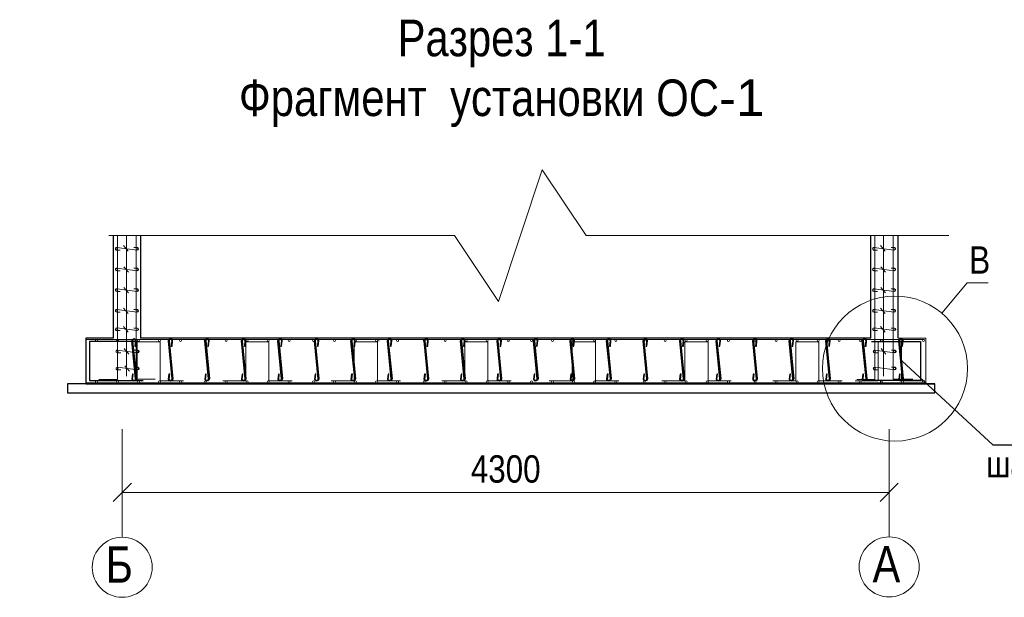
# Model space of a CAD drawing. Extents: x -764262 to 2885205, y 359641 to 616597.
# Tile 17 of 97: x 635572 to 646356, y 430015 to 436339. Entities that reach past the tile are written whole.
import ezdxf
from ezdxf.enums import TextEntityAlignment as Align

# ---------------------------------------------------------------- set-up
doc = ezdxf.new("R2010")
doc.units = 0
doc.header["$LTSCALE"] = 50
doc.header["$MEASUREMENT"] = 0
doc.layers.get('0').update_dxf_attribs({"linetype": 'CONTINUOUS', "lineweight": 15})
doc.layers.get('DEFPOINTS').update_dxf_attribs({"linetype": 'CONTINUOUS'})
doc.layers.add('2D - Общий_Ном._пера__24', color=7, linetype='CONTINUOUS', lineweight=18, true_color=0xd90005)
for name, color, linetype in [('A-BOLT+NUT+WASHER', 2, 'CONTINUOUS'), ('IDL_KOT', 32, 'CONTINUOUS'), ('MIM_DUVAR_WALL_35', 3, 'CONTINUOUS')]:
    doc.layers.add(name, color=color, linetype=linetype)
for name, color, linetype, lineweight in [('KAPI-PENCERE', 1, 'CONTINUOUS', 40), ('Tarama', 251, 'CONTINUOUS', 15), ('尺寸线层', 3, 'CONTINUOUS', 18)]:
    doc.layers.add(name, color=color, linetype=linetype, lineweight=lineweight)
doc.styles.add('arial', font='ARIALN.TTF')
doc.dimstyles.new('Xikmatillo', dxfattribs={"dimtxt": 300, "dimasz": 200, "dimexe": 200, "dimexo": 0, "dimgap": 100, "dimtad": 1, "dimdec": 0, "dimtxsty": 'arial', "dimblk": 'OBLIQUE', "dimcen": 0, "dimclrd": 7, "dimclre": 7, "dimclrt": 7, "dimadec": 0, "dimazin": 0, "dimtfac": 1, "dimtdec": 0, "dimtmove": 1, "dimatfit": 3, "dimldrblk": 'OBLIQUE', "dimfxl": 200, "dimlwd": 13, "dimlwe": 13, "dimarcsym": 0})

# ---------------------------------------------------------------- blocks, each defined once
blk = doc.blocks.new('_OBLIQUE')
at = {"color": 0, "linetype": 'ByBlock'}
blk.add_line((-0.5, -0.5), (0.5, 0.5), dxfattribs=at)
blk = doc.blocks.new('*D690')
at = {"layer": 'DEFPOINTS', "color": 0, "linetype": 'ByBlock', "transparency": 16777216}
for p in [(636695, 431857), (645095, 431857), (645095, 431164)]:
    blk.add_point(p, dxfattribs=at)
at = {"layer": 'Tarama', "color": 7, "linetype": 'ByBlock', "lineweight": 13, "transparency": 16777216}
for p, q in [((636695, 431857), (636695, 430964)), ((645095, 431857), (645095, 430964)), ((636695, 431164), (645095, 431164))]:
    blk.add_line(p, q, dxfattribs=at)
at = {"layer": 'Tarama', "color": 7, "linetype": 'ByBlock', "lineweight": 13, "transparency": 16777216, "xscale": 200, "yscale": 200, "zscale": 200, "rotation": 180}
blk.add_blockref('_OBLIQUE', (636695, 431164), dxfattribs=at)
at = {"layer": 'Tarama', "color": 7, "linetype": 'ByBlock', "lineweight": 13, "transparency": 16777216, "xscale": 200, "yscale": 200, "zscale": 200}
blk.add_blockref('_OBLIQUE', (645095, 431164), dxfattribs=at)
at = {"layer": 'Tarama', "color": 7, "linetype": 'ByBlock', "lineweight": 30, "transparency": 16777216, "insert": (640895, 431418), "char_height": 300, "attachment_point": 5, "style": 'arial'}
blk.add_mtext('4300', dxfattribs=at)

msp = doc.modelspace()

# ---------------------------------------------------------------- linework, layer by layer
at = {"color": 0}
for p, q in [((636695.383, 431656.125), (636695.383, 430672.648)), ((645095.383, 431659.875), (645095.383, 430676.398))]:
    msp.add_line(p, q, dxfattribs=at)
for points in [[(636548.636, 433975.622), (640334.78, 433975.622), (640814.78, 433255.622), (641294.78, 434695.622), (641774.78, 433975.622), (645748.636, 433975.622)], [(645670.983, 433126.472), (645950.59, 433457.767), (646179.785, 433457.767)]]:
    msp.add_lwpolyline(points)
at = {"color": 1, "lineweight": 30}
for points in [[(636872.813, 432816.742), (636335.646, 432816.742), (636335.646, 432387.448), (636925.702, 432387.448)], [(644900.169, 432816.742), (645437.335, 432816.742), (645437.335, 432387.448), (644847.28, 432387.448)]]:
    msp.add_lwpolyline(points, dxfattribs=at)
at = {"color": 6, "lineweight": 30}
for points in [[(636807.21, 432456.334), (636800.145, 432402.214, 0.873746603), (636841.475, 432406.849), (636800.873, 432823.87, -0.958761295), (636838.884, 432826.108), (636832.924, 432764.89), (636841.46, 432765.298), (636847.42, 432826.516, 0.958761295), (636809.409, 432824.277), (636850.011, 432407.256, -0.873746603), (636808.681, 432402.621), (636815.746, 432456.741)], [(637207.21, 432456.334), (637200.145, 432402.214, 0.873746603), (637241.475, 432406.849), (637200.873, 432823.87, -0.958761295), (637238.884, 432826.108), (637232.924, 432764.89), (637241.46, 432765.298), (637247.42, 432826.516, 0.958761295), (637209.409, 432824.277), (637250.011, 432407.256, -0.873746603), (637208.681, 432402.621), (637215.746, 432456.741)], [(637607.21, 432456.334), (637600.145, 432402.214, 0.873746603), (637641.475, 432406.849), (637600.873, 432823.87, -0.958761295), (637638.884, 432826.108), (637632.924, 432764.89), (637641.46, 432765.298), (637647.42, 432826.516, 0.958761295), (637609.409, 432824.277), (637650.011, 432407.256, -0.873746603), (637608.681, 432402.621), (637615.746, 432456.741)], [(638007.21, 432456.334), (638000.145, 432402.214, 0.873746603), (638041.475, 432406.849), (638000.873, 432823.87, -0.958761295), (638038.884, 432826.108), (638032.924, 432764.89), (638041.46, 432765.298), (638047.42, 432826.516, 0.958761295), (638009.409, 432824.277), (638050.011, 432407.256, -0.873746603), (638008.681, 432402.621), (638015.746, 432456.741)], [(638407.21, 432456.334), (638400.145, 432402.214, 0.873746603), (638441.475, 432406.849), (638400.873, 432823.87, -0.958761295), (638438.884, 432826.108), (638432.924, 432764.89), (638441.46, 432765.298), (638447.42, 432826.516, 0.958761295), (638409.409, 432824.277), (638450.011, 432407.256, -0.873746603), (638408.681, 432402.621), (638415.746, 432456.741)], [(638807.21, 432456.334), (638800.145, 432402.214, 0.873746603), (638841.475, 432406.849), (638800.873, 432823.87, -0.958761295), (638838.884, 432826.108), (638832.924, 432764.89), (638841.46, 432765.298), (638847.42, 432826.516, 0.958761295), (638809.409, 432824.277), (638850.011, 432407.256, -0.873746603), (638808.681, 432402.621), (638815.746, 432456.741)], [(639207.21, 432456.334), (639200.145, 432402.214, 0.873746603), (639241.475, 432406.849), (639200.873, 432823.87, -0.958761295), (639238.884, 432826.108), (639232.924, 432764.89), (639241.46, 432765.298), (639247.42, 432826.516, 0.958761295), (639209.409, 432824.277), (639250.011, 432407.256, -0.873746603), (639208.681, 432402.621), (639215.746, 432456.741)], [(639607.21, 432456.334), (639600.145, 432402.214, 0.873746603), (639641.475, 432406.849), (639600.873, 432823.87, -0.958761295), (639638.884, 432826.108), (639632.924, 432764.89), (639641.46, 432765.298), (639647.42, 432826.516, 0.958761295), (639609.409, 432824.277), (639650.011, 432407.256, -0.873746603), (639608.681, 432402.621), (639615.746, 432456.741)], [(640007.21, 432456.334), (640000.145, 432402.214, 0.873746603), (640041.475, 432406.849), (640000.873, 432823.87, -0.958761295), (640038.884, 432826.108), (640032.924, 432764.89), (640041.46, 432765.298), (640047.42, 432826.516, 0.958761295), (640009.409, 432824.277), (640050.011, 432407.256, -0.873746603), (640008.681, 432402.621), (640015.746, 432456.741)], [(640407.21, 432456.334), (640400.145, 432402.214, 0.873746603), (640441.475, 432406.849), (640400.873, 432823.87, -0.958761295), (640438.884, 432826.108), (640432.924, 432764.89), (640441.46, 432765.298), (640447.42, 432826.516, 0.958761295), (640409.409, 432824.277), (640450.011, 432407.256, -0.873746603), (640408.681, 432402.621), (640415.746, 432456.741)], [(640807.21, 432456.334), (640800.145, 432402.214, 0.873746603), (640841.475, 432406.849), (640800.873, 432823.87, -0.958761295), (640838.884, 432826.108), (640832.924, 432764.89), (640841.46, 432765.298), (640847.42, 432826.516, 0.958761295), (640809.409, 432824.277), (640850.011, 432407.256, -0.873746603), (640808.681, 432402.621), (640815.746, 432456.741)], [(641207.21, 432456.334), (641200.145, 432402.214, 0.873746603), (641241.475, 432406.849), (641200.873, 432823.87, -0.958761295), (641238.884, 432826.108), (641232.924, 432764.89), (641241.46, 432765.298), (641247.42, 432826.516, 0.958761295), (641209.409, 432824.277), (641250.011, 432407.256, -0.873746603), (641208.681, 432402.621), (641215.746, 432456.741)], [(641607.21, 432456.334), (641600.145, 432402.214, 0.873746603), (641641.475, 432406.849), (641600.873, 432823.87, -0.958761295), (641638.884, 432826.108), (641632.924, 432764.89), (641641.46, 432765.298), (641647.42, 432826.516, 0.958761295), (641609.409, 432824.277), (641650.011, 432407.256, -0.873746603), (641608.681, 432402.621), (641615.746, 432456.741)], [(642007.21, 432456.334), (642000.145, 432402.214, 0.873746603), (642041.475, 432406.849), (642000.873, 432823.87, -0.958761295), (642038.884, 432826.108), (642032.924, 432764.89), (642041.46, 432765.298), (642047.42, 432826.516, 0.958761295), (642009.409, 432824.277), (642050.011, 432407.256, -0.873746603), (642008.681, 432402.621), (642015.746, 432456.741)], [(642407.21, 432456.334), (642400.145, 432402.214, 0.873746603), (642441.475, 432406.849), (642400.873, 432823.87, -0.958761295), (642438.884, 432826.108), (642432.924, 432764.89), (642441.46, 432765.298), (642447.42, 432826.516, 0.958761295), (642409.409, 432824.277), (642450.011, 432407.256, -0.873746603), (642408.681, 432402.621), (642415.746, 432456.741)], [(642807.21, 432456.334), (642800.145, 432402.214, 0.873746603), (642841.475, 432406.849), (642800.873, 432823.87, -0.958761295), (642838.884, 432826.108), (642832.924, 432764.89), (642841.46, 432765.298), (642847.42, 432826.516, 0.958761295), (642809.409, 432824.277), (642850.011, 432407.256, -0.873746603), (642808.681, 432402.621), (642815.746, 432456.741)], [(642807.21, 432456.334), (642800.145, 432402.214, 0.873746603), (642841.475, 432406.849), (642800.873, 432823.87, -0.958761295), (642838.884, 432826.108), (642832.924, 432764.89), (642841.46, 432765.298), (642847.42, 432826.516, 0.958761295), (642809.409, 432824.277), (642850.011, 432407.256, -0.873746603), (642808.681, 432402.621), (642815.746, 432456.741)], [(643207.21, 432456.334), (643200.145, 432402.214, 0.873746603), (643241.475, 432406.849), (643200.873, 432823.87, -0.958761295), (643238.884, 432826.108), (643232.924, 432764.89), (643241.46, 432765.298), (643247.42, 432826.516, 0.958761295), (643209.409, 432824.277), (643250.011, 432407.256, -0.873746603), (643208.681, 432402.621), (643215.746, 432456.741)], [(643607.21, 432456.334), (643600.145, 432402.214, 0.873746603), (643641.475, 432406.849), (643600.873, 432823.87, -0.958761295), (643638.884, 432826.108), (643632.924, 432764.89), (643641.46, 432765.298), (643647.42, 432826.516, 0.958761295), (643609.409, 432824.277), (643650.011, 432407.256, -0.873746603), (643608.681, 432402.621), (643615.746, 432456.741)], [(644007.21, 432456.334), (644000.145, 432402.214, 0.873746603), (644041.475, 432406.849), (644000.873, 432823.87, -0.958761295), (644038.884, 432826.108), (644032.924, 432764.89), (644041.46, 432765.298), (644047.42, 432826.516, 0.958761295), (644009.409, 432824.277), (644050.011, 432407.256, -0.873746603), (644008.681, 432402.621), (644015.746, 432456.741)], [(644407.21, 432456.334), (644400.145, 432402.214, 0.873746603), (644441.475, 432406.849), (644400.873, 432823.87, -0.958761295), (644438.884, 432826.108), (644432.924, 432764.89), (644441.46, 432765.298), (644447.42, 432826.516, 0.958761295), (644409.409, 432824.277), (644450.011, 432407.256, -0.873746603), (644408.681, 432402.621), (644415.746, 432456.741)], [(644807.21, 432456.334), (644800.145, 432402.214, 0.873746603), (644841.475, 432406.849), (644800.873, 432823.87, -0.958761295), (644838.884, 432826.108), (644832.924, 432764.89), (644841.46, 432765.298), (644847.42, 432826.516, 0.958761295), (644809.409, 432824.277), (644850.011, 432407.256, -0.873746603), (644808.681, 432402.621), (644815.746, 432456.741)], [(645207.21, 432456.334), (645200.145, 432402.214, 0.873746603), (645241.475, 432406.849), (645200.873, 432823.87, -0.958761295), (645238.884, 432826.108), (645232.924, 432764.89), (645241.46, 432765.298), (645247.42, 432826.516, 0.958761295), (645209.409, 432824.277), (645250.011, 432407.256, -0.873746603), (645208.681, 432402.621), (645215.746, 432456.741)]]:
    msp.add_lwpolyline(points, format="xyb", close=True, dxfattribs=at)
at = {"lineweight": 25}
msp.add_lwpolyline([(645238.089, 432599.852), (646229.706, 431685.968), (649051.172, 431685.968)], dxfattribs=at)
msp.add_circle((645158.607, 432519.379), 794.412)
at = {"layer": '2D - Общий_Ном._пера__24', "color": 0}
for centre in [(636695.383, 430343.752), (645095.383, 430347.502)]:
    msp.add_circle(centre, 328.895, dxfattribs=at)
at = {"layer": 'A-BOLT+NUT+WASHER', "color": 0, "lineweight": 15}
for p, q in [((639493.8, 432822.206), (639492.456, 432823.55)), ((639493.8, 432822.206), (639507.24, 432822.206)), ((639508.584, 432823.55), (639507.24, 432822.206))]:
    msp.add_line(p, q, dxfattribs=at)
at = {"layer": 'IDL_KOT', "color": 0, "lineweight": 30}
for p, q in [((636395.383, 432352.611), (636095.383, 432352.611)), ((636095.383, 432352.611), (636095.383, 432252.611))]:
    msp.add_line(p, q, dxfattribs=at)
msp.add_lwpolyline([(636095.383, 432252.611), (645395.383, 432252.611), (645595.383, 432252.611), (645595.383, 432352.611), (645395.383, 432352.611)], dxfattribs=at)
at = {"layer": 'KAPI-PENCERE', "color": 5, "lineweight": 15}
for p, q in [((636858.349, 433815.825), (636634.976, 433844.676)), ((636759.151, 433804.888), (636707.635, 433865.266)), ((636861.332, 433844.014), (636822.832, 433844.014)), ((645151.175, 433815.825), (644927.802, 433844.676)), ((645051.977, 433804.888), (645000.461, 433865.266)), ((645154.158, 433844.014), (645115.658, 433844.014)), ((636634.99, 433815.814), (636673.49, 433815.814)), ((644927.816, 433815.814), (644966.316, 433815.814)), ((636763.617, 433573.651), (636712.1, 433634.028)), ((645056.443, 433573.651), (645004.927, 433634.028)), ((636634.99, 433589.81), (636673.49, 433589.81)), ((636858.349, 433589.821), (636637.146, 433618.511)), ((636861.332, 433618.011), (636822.832, 433618.011)), ((644927.816, 433589.81), (644966.316, 433589.81)), ((645151.175, 433589.821), (644929.972, 433618.511)), ((645154.158, 433618.011), (645115.658, 433618.011)), ((636763.617, 433347.647), (636712.1, 433408.025)), ((645056.443, 433347.647), (645004.927, 433408.025)), ((636858.349, 433363.817), (636634.935, 433392.507)), ((636634.99, 433363.807), (636673.49, 433363.807)), ((636861.332, 433392.007), (636822.832, 433392.007)), ((645151.175, 433363.817), (644927.761, 433392.507)), ((644927.816, 433363.807), (644966.316, 433363.807)), ((645154.158, 433392.007), (645115.658, 433392.007)), ((636858.349, 433137.814), (636634.976, 433166.665)), ((636634.99, 433137.803), (636673.49, 433137.803)), ((636759.151, 433121.97), (636707.635, 433182.347)), ((636861.332, 433166.003), (636822.832, 433166.003)), ((645151.175, 433137.814), (644927.802, 433166.665)), ((644927.816, 433137.803), (644966.316, 433137.803)), ((645051.977, 433121.97), (645000.461, 433182.347)), ((645154.158, 433166.003), (645115.658, 433166.003)), ((636759.678, 432919.042), (636708.162, 432979.42)), ((645052.504, 432919.042), (645000.988, 432979.42)), ((636858.876, 432934.886), (636635.503, 432963.738)), ((636635.517, 432934.875), (636674.017, 432934.875)), ((636861.859, 432963.076), (636823.359, 432963.076)), ((645151.702, 432934.886), (644928.329, 432963.738)), ((644928.343, 432934.875), (644966.843, 432934.875)), ((645154.685, 432963.076), (645116.185, 432963.076)), ((636865.013, 432692.708), (636641.64, 432721.559)), ((636641.654, 432692.697), (636680.154, 432692.697)), ((636767.226, 432678.476), (636715.71, 432738.854)), ((636867.996, 432720.897), (636829.496, 432720.897)), ((645157.839, 432692.708), (644934.466, 432721.559)), ((644934.48, 432692.697), (644972.98, 432692.697)), ((645060.052, 432678.476), (645008.536, 432738.854)), ((645160.822, 432720.897), (645122.322, 432720.897)), ((636774.242, 432490.132), (636722.726, 432550.51)), ((636641.654, 432505.197), (636680.154, 432505.197)), ((636865.013, 432505.208), (636643.81, 432533.897)), ((636867.996, 432533.397), (636829.496, 432533.397)), ((644934.48, 432505.197), (644972.98, 432505.197)), ((645157.839, 432505.208), (644936.636, 432533.897)), ((645160.822, 432533.397), (645122.322, 432533.397))]:
    msp.add_line(p, q, dxfattribs=at)
for points in [[(637366.313, 432385.977), (637111.313, 432385.98), (637111.313, 432812.861), (636857.813, 432812.861), (636857.813, 432385.977), (636605.813, 432385.977)], [(638556.829, 432385.977), (638301.829, 432385.98), (638301.829, 432812.861), (638048.329, 432812.861), (638048.329, 432385.977), (637796.329, 432385.977)], [(639744.312, 432385.977), (639489.312, 432385.98), (639489.312, 432812.861), (639235.812, 432812.861), (639235.812, 432385.977), (638983.812, 432385.977)], [(640956.269, 432385.977), (640701.269, 432385.98), (640701.269, 432812.861), (640447.769, 432812.861), (640447.769, 432385.977), (640195.769, 432385.977)], [(642132.57, 432385.977), (641877.57, 432385.98), (641877.57, 432812.861), (641624.07, 432812.861), (641624.07, 432385.977), (641372.07, 432385.977)], [(643366.419, 432385.977), (643111.419, 432385.98), (643111.419, 432812.861), (642857.919, 432812.861), (642857.919, 432385.977), (642605.919, 432385.977)], [(644580.957, 432385.977), (644325.957, 432385.98), (644325.957, 432812.861), (644072.457, 432812.861), (644072.457, 432385.977), (643820.457, 432385.977)], [(645484.032, 432385.977), (645229.032, 432385.98), (645229.032, 432812.861), (644975.532, 432812.861), (644975.532, 432385.977), (644723.532, 432385.977)]]:
    msp.add_lwpolyline(points, dxfattribs=at)
at = {"layer": 'KAPI-PENCERE', "color": 0, "lineweight": 15}
for centre in [(636634.563, 433831.014), (636857.092, 433831.014), (644927.389, 433831.014), (645149.918, 433831.014), (636634.563, 433605.011), (636857.092, 433605.011), (644927.389, 433605.011), (645149.918, 433605.011), (636634.563, 433379.007), (636857.092, 433379.007), (644927.389, 433379.007), (645149.918, 433379.007), (636634.563, 433153.003), (636857.092, 433153.003), (644927.389, 433153.003), (645149.918, 433153.003), (636635.09, 432950.076), (636857.619, 432950.076), (644927.916, 432950.076), (645150.445, 432950.076), (636411.813, 432827.551), (636642.313, 432827.551), (636872.813, 432827.551), (637103.313, 432827.551), (637333.813, 432827.551), (637602.329, 432827.551), (637832.829, 432827.551), (638063.329, 432827.551), (638293.829, 432827.551), (638524.329, 432827.551), (638789.812, 432827.551), (639020.312, 432827.551), (639250.812, 432827.551), (639481.312, 432827.551), (639711.812, 432827.551), (640001.769, 432827.551), (640232.269, 432827.551), (640462.769, 432827.551), (640693.269, 432827.551), (640923.769, 432827.551), (641178.07, 432827.551), (641408.57, 432827.551), (641639.07, 432827.551), (641869.57, 432827.551), (642100.07, 432827.551), (642411.919, 432827.551), (642642.419, 432827.551), (642872.919, 432827.551), (643103.419, 432827.551), (643333.919, 432827.551), (643626.457, 432827.551), (643856.957, 432827.551), (644087.457, 432827.551), (644317.957, 432827.551), (644548.457, 432827.551), (644778.957, 432827.551), (645009.457, 432827.551), (645239.957, 432827.551), (645470.457, 432827.551), (636641.227, 432707.008), (636860.887, 432708.088), (644934.053, 432707.008), (645153.713, 432708.088), (636641.227, 432519.508), (636860.887, 432520.588), (644934.053, 432519.508), (645153.713, 432520.588), (636411.813, 432375.17), (636642.313, 432375.17), (636872.813, 432375.17), (637103.313, 432375.17), (637333.813, 432375.17), (637602.329, 432375.17), (637832.829, 432375.17), (638063.329, 432375.17), (638293.829, 432375.17), (638524.329, 432375.17), (638789.812, 432375.17), (639020.312, 432375.17), (639250.812, 432375.17), (639481.312, 432375.17), (639711.812, 432375.17), (640001.769, 432375.17), (640232.269, 432375.17), (640462.769, 432375.17), (640693.269, 432375.17), (640923.769, 432375.17), (641178.07, 432375.17), (641408.57, 432375.17), (641639.07, 432375.17), (641869.57, 432375.17), (642100.07, 432375.17), (642411.919, 432375.17), (642642.419, 432375.17), (642872.919, 432375.17), (643103.419, 432375.17), (643333.919, 432375.17), (643626.457, 432375.17), (643856.957, 432375.17), (644087.457, 432375.17), (644317.957, 432375.17), (644548.457, 432375.17), (644778.957, 432375.17), (645009.457, 432375.17), (645239.957, 432375.17), (645470.457, 432375.17)]:
    msp.add_circle(centre, 10.809, dxfattribs=at)
at = {"layer": 'KAPI-PENCERE', "color": 5, "lineweight": 15}
for centre, radius, start, end in [((636634.99, 433830.245), 14.431, 81.4060728, 272.2070458), ((636859.117, 433829.996), 14.192, 266.8979207, 81.0229634), ((644927.816, 433830.245), 14.431, 81.4060728, 272.2070458), ((645151.943, 433829.996), 14.192, 266.8979207, 81.0229634), ((636634.99, 433604.242), 14.431, 81.4060728, 272.2070458), ((636859.117, 433603.992), 14.192, 266.8979207, 81.0229634), ((644927.816, 433604.242), 14.431, 81.4060728, 272.2070458), ((645151.943, 433603.992), 14.192, 266.8979207, 81.0229634), ((636634.99, 433378.238), 14.431, 81.4060728, 272.2070458), ((636859.117, 433377.989), 14.192, 266.8979207, 81.0229634), ((644927.816, 433378.238), 14.431, 81.4060728, 272.2070458), ((645151.943, 433377.989), 14.192, 266.8979207, 81.0229634), ((636634.99, 433152.234), 14.431, 81.4060728, 272.2070458), ((636859.117, 433151.985), 14.192, 266.8979207, 81.0229634), ((644927.816, 433152.234), 14.431, 81.4060728, 272.2070458), ((645151.943, 433151.985), 14.192, 266.8979207, 81.0229634), ((636635.517, 432949.307), 14.431, 81.4060728, 272.2070458), ((636859.644, 432949.057), 14.192, 266.8979207, 81.0229634), ((644928.343, 432949.307), 14.431, 81.4060728, 272.2070458), ((645152.47, 432949.057), 14.192, 266.8979207, 81.0229634), ((636641.654, 432707.128), 14.431, 81.4060728, 272.2070458), ((636865.781, 432706.879), 14.192, 266.8979207, 81.0229634), ((644934.48, 432707.128), 14.431, 81.4060728, 272.2070458), ((645158.607, 432706.879), 14.192, 266.8979207, 81.0229634), ((636641.654, 432519.628), 14.431, 81.4060728, 272.2070458), ((636865.781, 432519.379), 14.192, 266.8979207, 81.0229634), ((644934.48, 432519.628), 14.431, 81.4060728, 272.2070458), ((645158.607, 432519.379), 14.192, 266.8979207, 81.0229634)]:
    msp.add_arc(centre, radius, start, end, dxfattribs=at)
at = {"layer": 'MIM_DUVAR_WALL_35', "color": 0, "lineweight": 30}
for p, q in [((636595.383, 433975.622), (636595.383, 432852.611)), ((636893.881, 433975.622), (636893.881, 432852.611)), ((644895.486, 432852.611), (644895.486, 433975.622)), ((645195.383, 432852.611), (645195.383, 433975.622)), ((636595.383, 432852.611), (636295.383, 432852.611)), ((636295.383, 432852.611), (636295.383, 432352.611)), ((644895.486, 432852.611), (636893.881, 432852.611)), ((636295.383, 432352.611), (645595.383, 432352.611))]:
    msp.add_line(p, q, dxfattribs=at)
at = {"layer": 'MIM_DUVAR_WALL_35', "color": 0, "lineweight": 15}
msp.add_lwpolyline([(645195.383, 432852.611), (645495.383, 432852.611), (645495.383, 432352.611), (645295.383, 432352.611)], dxfattribs=at)
at = {"layer": 'Tarama', "color": 1, "linetype": 'ByBlock', "lineweight": 15}
for p, q in [((636645.244, 433975.622), (636645.244, 432400.361)), ((636846.341, 433975.622), (636846.341, 432401.956)), ((644938.07, 433975.622), (644938.07, 432400.361)), ((645139.167, 433975.622), (645139.167, 432401.956)), ((645481.032, 432838.361), (636295.383, 432838.361)), ((645487.532, 432364.361), (636295.383, 432364.361)), ((636645.244, 432400.361), (636439.246, 432400.361)), ((636846.341, 432401.956), (637055.343, 432401.956)), ((644938.07, 432400.361), (644739.246, 432400.361)), ((645139.167, 432401.956), (645355.343, 432401.956))]:
    msp.add_line(p, q, dxfattribs=at)
at = {"layer": 'Tarama', "linetype": 'ByBlock', "lineweight": 15}
msp.add_line((636740.843, 433975.622), (636740.843, 432434.8), dxfattribs=at)
at = {"layer": 'Tarama', "linetype": 'ByBlock'}
msp.add_line((645031.645, 433975.622), (645031.645, 432434.609), dxfattribs=at)

# ---------------------------------------------------------------- texts
at = {"style": 'arial'}
msp.add_text('В', height=300, dxfattribs=at).set_placement((645972.282, 433557.767))
at = {"color": 0, "lineweight": 15, "style": 'arial'}
msp.add_text('  шахматном порядке', height=283.63935, dxfattribs=at).set_placement((647598.254, 431613.464, 12228360), align=Align.TOP_CENTER)
at = {"layer": '2D - Общий_Ном._пера__24', "color": 0, "style": 'arial'}
for s, height, p in [('Б', 396.943, (636513.345, 430175.277)), ('А ', 396.9426, (644913.345, 430179.027))]:
    msp.add_text(s, height=height, dxfattribs=at).set_placement(p)
at = {"layer": '尺寸线层', "color": 0, "lineweight": 15, "char_height": 400, "width": 10532.89688, "attachment_point": 1, "line_spacing_factor": 1.15057, "style": 'arial'}
for s, insert in [('\\pi4186.77586;Разрез 1-1', (635524.231, 436339.452, 24456720)), ('\\pi2449.39524;Фрагмент  установки ОС{\\fArial|b0|i0|c162|p34;-1}', (635524.231, 435684.698, 24456720))]:
    msp.add_mtext(s, dxfattribs=dict(at, insert=insert))

# ---------------------------------------------------------------- dimensions: what is measured, and where the dimension line sits
at = {"layer": 'Tarama', "linetype": 'ByBlock', "lineweight": 30}
dim = msp.add_aligned_dim(p1=(636695.383, 431857.192), p2=(645095.383, 431857.192), distance=-692.806, text='4300', dimstyle='Xikmatillo', dxfattribs=at)
dim.commit()
dim.dimension.update_dxf_attribs({"geometry": '*D690', "text_midpoint": (640895.383, 431417.558)})

doc.saveas('drawing.dxf')
